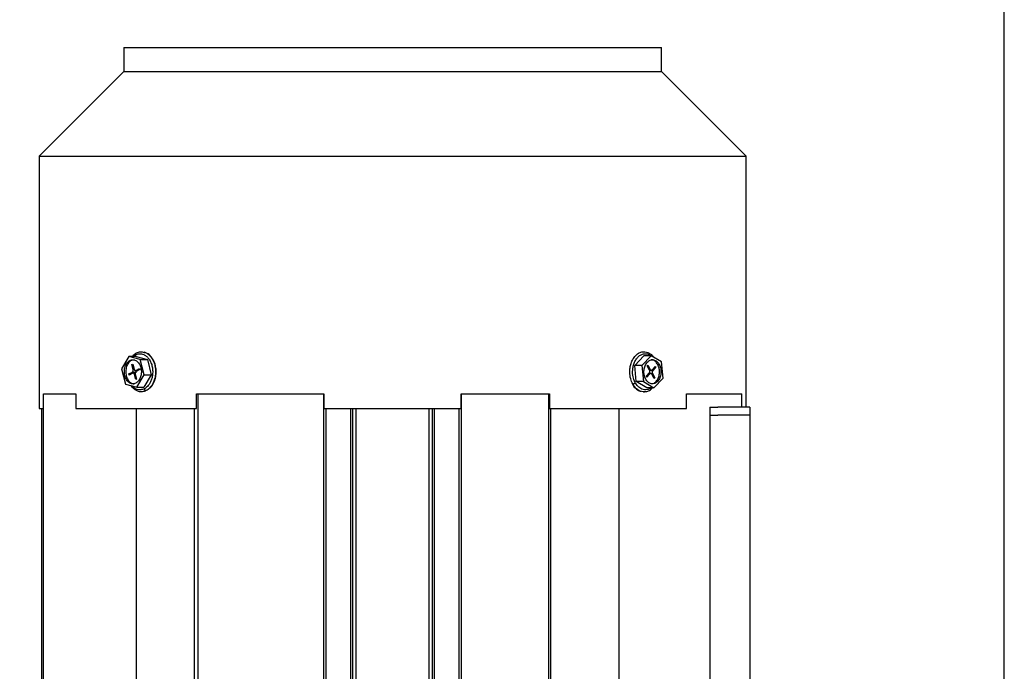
# Model space of a CAD drawing. Header units: inches. Extents: x 3 to 150, y 3 to 116.
# Tile 40 of 57: x 85.75 to 95.41, y 73.45 to 79.85. Entities that reach past the tile are written whole.
import ezdxf

# ---------------------------------------------------------------- set-up
doc = ezdxf.new("R2010")
doc.units = ezdxf.units.IN
doc.header["$LTSCALE"] = 14
doc.header["$MEASUREMENT"] = 0
doc.layers.add('DIMENSIONS', color=140, linetype='Continuous', lineweight=25)
doc.styles.add('SLDTEXTSTYLE0', font='TXT', dxfattribs={"width": 0.7})
doc.dimstyles.new('SLDDIMSTYLE1', dxfattribs={"dimtxt": 1.189453, "dimasz": 1.82, "dimexe": 0, "dimexo": 0.0625, "dimgap": 0.297363, "dimtad": 0, "dimtih": 1, "dimtoh": 1, "dimrnd": 1e-09, "dimzin": 12, "dimdsep": 46, "dimtxsty": 'SLDTEXTSTYLE0', "dimsah": 1, "dimcen": 0.09, "dimadec": 0, "dimazin": 3, "dimtfac": 1, "dimtofl": 0, "dimtmove": 0, "dimatfit": 3, "dimfxl": 0, "dimfrac": 2, "dimtolj": 1, "dimtzin": 12, "dimarcsym": 0})

# ---------------------------------------------------------------- blocks, each defined once
blk = doc.blocks.new('_D_5')
at = {"layer": 'DIMENSIONS'}
for p, q in [((78.1606, 67.7544), (78.1606, 86.8401)), ((95.4106, 67.7544), (95.4106, 86.8401)), ((78.1606, 85.0901), (83.2205, 85.0901)), ((84.8324, 85.0901), (84.433, 85.0901)), ((84.433, 85.0901), (84.433, 83.1997)), ((89.3565, 85.0901), (89.7559, 85.0901)), ((89.7559, 85.0901), (89.7559, 83.1997)), ((95.4106, 85.0901), (90.9685, 85.0901)), ((84.433, 83.1997), (84.8324, 83.1997)), ((89.7559, 83.1997), (89.3565, 83.1997))]:
    blk.add_line(p, q, dxfattribs=at)
for points in [[(78.1606, 85.0901), (79.9806, 84.8101), (79.9806, 85.3701)], [(95.4106, 85.0901), (93.5906, 85.3701), (93.5906, 84.8101)]]:
    blk.add_solid(points, dxfattribs=at)
at = {"layer": 'DIMENSIONS', "char_height": 1.16667, "attachment_point": 1, "style": 'SLDTEXTSTYLE0'}
for s, insert in [('17.25', (84.8324, 86.8603)), ('438.2', (84.8324, 84.7036))]:
    blk.add_mtext(s, dxfattribs=dict(at, insert=insert))
blk = doc.blocks.new('_D_6')
at = {"layer": 'DIMENSIONS'}
for p, q in [((76.2986, 73.3647), (76.2986, 93.4543)), ((95.4106, 67.7544), (95.4106, 93.4543)), ((76.2986, 91.7043), (81.8994, 91.7043)), ((83.5113, 91.7043), (83.1119, 91.7043)), ((83.1119, 91.7043), (83.1119, 89.8139)), ((88.0354, 91.7043), (88.4348, 91.7043)), ((88.4348, 91.7043), (88.4348, 89.8139)), ((95.4106, 91.7043), (89.6474, 91.7043)), ((83.1119, 89.8139), (83.5113, 89.8139)), ((88.4348, 89.8139), (88.0354, 89.8139))]:
    blk.add_line(p, q, dxfattribs=at)
for points in [[(76.2986, 91.7043), (78.1186, 91.4243), (78.1186, 91.9843)], [(95.4106, 91.7043), (93.5906, 91.9843), (93.5906, 91.4243)]]:
    blk.add_solid(points, dxfattribs=at)
at = {"layer": 'DIMENSIONS', "char_height": 1.16667, "attachment_point": 1, "style": 'SLDTEXTSTYLE0'}
for s, insert in [('19.11', (83.5113, 93.4745)), ('485.4', (83.5113, 91.3178))]:
    blk.add_mtext(s, dxfattribs=dict(at, insert=insert))

msp = doc.modelspace()

# ---------------------------------------------------------------- linework, layer by layer
for p, q in [((86.7728, 79.5783), (86.7728, 79.3421)), ((86.7728, 79.5783), (92.0484, 79.5783)), ((92.0484, 79.3421), (92.0484, 79.5783)), ((86.7728, 79.3421), (85.9441, 78.5133)), ((86.7728, 79.3421), (92.0484, 79.3421)), ((92.8771, 78.5133), (92.0484, 79.3421)), ((85.9441, 78.5133), (85.9441, 76.035)), ((85.9441, 78.5133), (92.8771, 78.5133)), ((92.8771, 76.0488), (92.8771, 78.5133)), ((86.8241, 76.545), (86.7513, 76.4237)), ((86.9348, 76.5166), (86.8241, 76.545)), ((86.8936, 76.545), (86.8241, 76.545)), ((86.8477, 76.5064), (86.8338, 76.5064)), ((86.876, 76.5124), (86.8477, 76.5064)), ((86.8666, 76.545), (86.8893, 76.562)), ((86.8936, 76.545), (87.0043, 76.5166)), ((86.9348, 76.5166), (87.0043, 76.5166)), ((86.9727, 76.3668), (86.9348, 76.5166)), ((86.9824, 76.584), (86.9726, 76.5878)), ((87.0043, 76.5166), (87.0423, 76.3668)), ((91.7859, 76.4568), (91.8755, 76.5531)), ((91.9451, 76.5531), (91.8555, 76.4568)), ((91.9451, 76.5531), (91.8755, 76.5531)), ((92.0488, 76.4915), (91.9451, 76.5531)), ((86.7513, 76.4237), (86.7892, 76.2739)), ((86.8532, 76.4674), (86.8611, 76.4714)), ((86.8659, 76.4173), (86.8532, 76.4674)), ((86.8611, 76.4714), (86.8737, 76.4213)), ((86.8754, 76.4173), (86.8659, 76.4173)), ((86.8915, 76.4094), (86.9269, 76.4273)), ((86.9124, 76.4094), (86.8915, 76.4094)), ((86.9297, 76.4162), (86.8944, 76.3983)), ((86.9269, 76.4273), (86.9297, 76.4162)), ((91.8555, 76.4568), (91.7859, 76.4568)), ((91.8001, 76.2989), (91.7859, 76.4568)), ((91.8555, 76.4568), (91.8697, 76.2989)), ((91.9083, 76.4543), (91.915, 76.4615)), ((91.9311, 76.412), (91.9083, 76.4543)), ((91.915, 76.4615), (91.9377, 76.4192)), ((91.9313, 76.4114), (91.9488, 76.4114)), ((91.9623, 76.406), (91.9508, 76.406)), ((91.9572, 76.4154), (91.9872, 76.4476)), ((91.9922, 76.4382), (91.9623, 76.406)), ((91.9784, 76.4382), (91.9922, 76.4382)), ((91.9872, 76.4476), (91.9922, 76.4382)), ((92.0118, 76.4667), (92.0258, 76.4667)), ((92.063, 76.3337), (92.0488, 76.4915)), ((86.8221, 76.3742), (86.8575, 76.3922)), ((86.8249, 76.3631), (86.8221, 76.3742)), ((86.8469, 76.3742), (86.8221, 76.3742)), ((86.8603, 76.381), (86.8249, 76.3631)), ((86.8575, 76.3922), (86.8974, 76.3922)), ((86.8853, 76.381), (86.8603, 76.381)), ((86.8908, 76.3191), (86.8781, 76.3691)), ((86.8859, 76.3731), (86.8986, 76.3231)), ((86.8986, 76.3231), (86.8908, 76.3191)), ((86.8999, 76.2454), (86.9727, 76.3668)), ((87.0423, 76.3668), (86.9695, 76.2454)), ((86.9727, 76.3668), (87.0423, 76.3668)), ((91.8985, 76.3523), (91.9284, 76.3844)), ((91.9036, 76.3429), (91.8985, 76.3523)), ((91.9335, 76.375), (91.9036, 76.3429)), ((91.9197, 76.375), (91.9335, 76.375)), ((91.9419, 76.3791), (91.9289, 76.3791)), ((91.9447, 76.3784), (91.9596, 76.3784)), ((91.9757, 76.329), (91.953, 76.3713)), ((91.9596, 76.3784), (91.9824, 76.3361)), ((91.9735, 76.2374), (92.063, 76.3337)), ((91.9824, 76.3361), (91.9757, 76.329)), ((86.7892, 76.2739), (86.8999, 76.2454)), ((86.8999, 76.2454), (86.9695, 76.2454)), ((91.8697, 76.2989), (91.8001, 76.2989)), ((91.9039, 76.2374), (91.8001, 76.2989)), ((91.8697, 76.2989), (91.9735, 76.2374)), ((91.9735, 76.2374), (91.9039, 76.2374)), ((85.9854, 69.6826), (85.9854, 76.1787)), ((85.9854, 76.1787), (86.3041, 76.1787)), ((86.3041, 76.1787), (86.3041, 76.035)), ((87.4868, 76.035), (87.4868, 76.1787)), ((87.4868, 76.1787), (87.5042, 76.1787)), ((87.5042, 69.6826), (87.5042, 76.1787)), ((87.5042, 76.1787), (88.736, 76.1787)), ((88.736, 69.6826), (88.736, 76.1787)), ((88.736, 76.1787), (88.737, 76.1787)), ((88.737, 76.1787), (88.737, 76.035)), ((90.0842, 76.035), (90.0842, 76.1787)), ((90.0842, 76.1787), (90.0852, 76.1787)), ((90.0852, 69.6826), (90.0852, 76.1787)), ((90.0852, 76.1787), (90.9412, 76.1787)), ((90.9412, 69.6826), (90.9412, 76.1787)), ((90.9412, 76.1787), (90.9489, 76.1787)), ((90.9489, 76.1787), (90.9489, 76.035)), ((92.2943, 76.035), (92.2943, 76.1787)), ((92.2943, 76.1787), (92.8358, 76.1787)), ((92.8358, 76.0488), (92.8358, 76.1787)), ((85.9441, 76.035), (85.9856, 76.035)), ((85.9669, 76.035), (85.9669, 69.6826)), ((86.3041, 76.035), (87.4868, 76.035)), ((86.899, 73.1787), (86.899, 76.035)), ((87.4656, 73.2243), (87.4656, 76.035)), ((88.737, 76.035), (90.0842, 76.035)), ((88.7575, 69.6826), (88.7575, 76.035)), ((89.001, 69.6826), (89.001, 76.035)), ((89.0209, 69.6826), (89.0209, 76.035)), ((89.0526, 69.6826), (89.0526, 76.035)), ((89.7686, 69.6826), (89.7686, 76.035)), ((89.8003, 69.6826), (89.8003, 76.035)), ((89.8202, 69.6826), (89.8202, 76.035)), ((90.0637, 69.6826), (90.0637, 76.035)), ((90.9489, 76.035), (92.2943, 76.035)), ((90.9632, 73.1787), (90.9632, 76.035)), ((91.6323, 73.2378), (91.6323, 76.035)), ((92.5208, 76.0488), (92.5208, 75.97)), ((92.5208, 76.0488), (92.5996, 76.0488)), ((92.9145, 76.0488), (92.5996, 76.0488)), ((92.5208, 75.97), (92.5208, 73.1196)), ((92.5208, 75.97), (92.5996, 75.97)), ((92.9145, 75.97), (92.5996, 75.97)), ((92.9145, 75.97), (92.9145, 73.1196))]:
    msp.add_line(p, q)
for points, knots in [([(91.765, 76.2761), (91.7579, 76.2918), (91.7418, 76.3275), (91.7349, 76.3843), (91.7385, 76.4364), (91.7484, 76.479), (91.7659, 76.5194), (91.7906, 76.5535), (91.8205, 76.5781), (91.8527, 76.5912), (91.8845, 76.5934), (91.9207, 76.584), (91.9508, 76.566), (91.9656, 76.5439), (91.969, 76.5389)], [0, 0, 0, 0, 0.0957358, 0.2168331, 0.2877, 0.3645658, 0.4460247, 0.5299906, 0.6139564, 0.6954153, 0.7722812, 0.843148, 0.9642453, 1, 1, 1, 1]), ([(86.8901, 76.284), (86.8799, 76.2788), (86.8688, 76.2765), (86.847, 76.278), (86.8362, 76.2818), (86.8164, 76.2951), (86.8075, 76.3044), (86.7928, 76.3273), (86.787, 76.3409), (86.7797, 76.37), (86.778, 76.3855), (86.7791, 76.4164), (86.7818, 76.4317), (86.7911, 76.4597), (86.7978, 76.4723), (86.814, 76.4931), (86.8235, 76.5012), (86.8338, 76.5064)], [0, 0, 0, 0, 0.125, 0.125, 0.25, 0.25, 0.375, 0.375, 0.5, 0.5, 0.625, 0.625, 0.75, 0.75, 0.875, 0.875, 1, 1, 1, 1]), ([(86.8477, 76.5064), (86.8379, 76.4995), (86.8181, 76.4858), (86.7985, 76.4468), (86.7903, 76.4012), (86.7952, 76.3544), (86.8125, 76.3135), (86.8392, 76.2868), (86.8624, 76.2749), (86.8745, 76.2778), (86.8758, 76.2781)], [0, 0, 0, 0, 0.140387, 0.280774, 0.421161, 0.561548, 0.701935, 0.842321, 0.982708, 1, 1, 1, 1]), ([(86.8338, 76.5064), (86.8441, 76.5116), (86.8551, 76.514), (86.877, 76.5124), (86.8878, 76.5086), (86.9076, 76.4954), (86.9165, 76.486), (86.9312, 76.4631), (86.9369, 76.4496), (86.9443, 76.4205), (86.9459, 76.4049), (86.9449, 76.374), (86.9422, 76.3587), (86.9328, 76.3308), (86.9262, 76.3181), (86.91, 76.2974), (86.9004, 76.2892), (86.8901, 76.284)], [0, 0, 0, 0, 0.125, 0.125, 0.25, 0.25, 0.375, 0.375, 0.5, 0.5, 0.625, 0.625, 0.75, 0.75, 0.875, 0.875, 1, 1, 1, 1]), ([(86.8573, 76.545), (86.8594, 76.5483), (86.8686, 76.5629), (86.8817, 76.57), (86.8919, 76.5756)], [0, 0, 0, 0, 0.226697, 1, 1, 1, 1]), ([(86.8893, 76.562), (86.8888, 76.5642), (86.8885, 76.5666), (86.8887, 76.5711), (86.8892, 76.5733), (86.891, 76.5769), (86.8923, 76.5783), (86.8953, 76.5802), (86.8969, 76.5806), (86.8986, 76.5806)], [0, 0, 0, 0, 0.25, 0.25, 0.5, 0.5, 0.75, 0.75, 1, 1, 1, 1]), ([(86.8893, 76.562), (86.8992, 76.567), (86.9107, 76.5709), (86.9374, 76.5732), (86.9526, 76.5715), (86.9765, 76.561), (86.9847, 76.5562), (87.0007, 76.5436), (87.0085, 76.5358), (87.023, 76.5171), (87.0298, 76.5062), (87.0412, 76.4821), (87.046, 76.4689), (87.053, 76.4411), (87.0553, 76.4265), (87.0573, 76.3976), (87.057, 76.3832), (87.0541, 76.3557), (87.0516, 76.3426), (87.0449, 76.3185), (87.0407, 76.3075), (87.0269, 76.2779), (87.016, 76.2629), (86.9943, 76.2407), (86.9837, 76.2334), (86.9738, 76.2284)], [0, 0, 0, 0, 0.125, 0.125, 0.25, 0.25, 0.3125, 0.3125, 0.375, 0.375, 0.4375, 0.4375, 0.5, 0.5, 0.5625, 0.5625, 0.625, 0.625, 0.6875, 0.6875, 0.75, 0.75, 0.875, 0.875, 1, 1, 1, 1]), ([(86.8986, 76.5806), (86.9114, 76.5859), (86.935, 76.5957), (86.9591, 76.5891), (86.9701, 76.5861)], [0, 0, 0, 0, 0.54261, 1, 1, 1, 1]), ([(86.9701, 76.5861), (86.9756, 76.5855), (86.991, 76.584), (87.0146, 76.5673), (87.0404, 76.5419), (87.0623, 76.5058), (87.0779, 76.4623), (87.0854, 76.4146), (87.0846, 76.3672), (87.0764, 76.324), (87.0603, 76.2783), (87.0414, 76.2544), (87.0298, 76.2397)], [0, 0, 0, 0, 0.051872, 0.14287, 0.24157, 0.346168, 0.453985, 0.561803, 0.666401, 0.765101, 0.856098, 1, 1, 1, 1]), ([(87.0856, 76.4401), (87.0839, 76.4501), (87.0797, 76.4763), (87.0629, 76.5144), (87.0371, 76.5504), (87.0121, 76.5733), (86.9953, 76.5792), (86.9909, 76.5807)], [0, 0, 0, 0, 0.153479, 0.405502, 0.658556, 0.911376, 1, 1, 1, 1]), ([(91.79, 76.288), (91.7836, 76.3022), (91.7691, 76.3343), (91.7629, 76.3854), (91.7661, 76.4323), (91.775, 76.4706), (91.7908, 76.507), (91.8131, 76.5377), (91.8399, 76.5597), (91.869, 76.5717), (91.8973, 76.5731), (91.9226, 76.5686), (91.9361, 76.5578), (91.942, 76.5531)], [0, 0, 0, 0, 0.106664, 0.241585, 0.320541, 0.406181, 0.496939, 0.59049, 0.68404, 0.774798, 0.860438, 0.939394, 1, 1, 1, 1]), ([(91.8928, 76.3237), (91.8862, 76.336), (91.8813, 76.3502), (91.8757, 76.3801), (91.8751, 76.3958), (91.878, 76.4265), (91.8816, 76.4414), (91.8926, 76.4681), (91.9, 76.4799), (91.9174, 76.4986), (91.9274, 76.5055), (91.9486, 76.5134), (91.9597, 76.5143), (91.9814, 76.5102), (91.9919, 76.505), (92.0108, 76.4895), (92.0191, 76.479), (92.0258, 76.4667)], [0, 0, 0, 0, 0.125, 0.125, 0.25, 0.25, 0.375, 0.375, 0.5, 0.5, 0.625, 0.625, 0.75, 0.75, 0.875, 0.875, 1, 1, 1, 1]), ([(92.0118, 76.4667), (92.0042, 76.4777), (91.989, 76.4997), (91.9638, 76.514), (91.9492, 76.5118), (91.9455, 76.5113)], [0, 0, 0, 0, 0.426705, 0.85341, 1, 1, 1, 1]), ([(86.8575, 76.3922), (86.858, 76.3925), (86.8592, 76.3931), (86.8607, 76.3945), (86.8624, 76.3963), (86.864, 76.3989), (86.8654, 76.4022), (86.8664, 76.4059), (86.8668, 76.4097), (86.8667, 76.4136), (86.8661, 76.4161), (86.8659, 76.4173)], [0, 0, 0, 0, 0.083469, 0.166375, 0.25016, 0.374777, 0.500105, 0.624721, 0.750049, 0.874847, 1, 1, 1, 1]), ([(86.8737, 76.4213), (86.874, 76.4205), (86.8744, 76.4189), (86.8754, 76.4167), (86.8767, 76.4144), (86.8785, 76.412), (86.8809, 76.41), (86.8834, 76.4087), (86.8862, 76.4082), (86.8889, 76.4083), (86.8907, 76.4091), (86.8915, 76.4094)], [0, 0, 0, 0, 0.083469, 0.166375, 0.25016, 0.374777, 0.500105, 0.624721, 0.750049, 0.874847, 1, 1, 1, 1]), ([(87.0905, 76.3952), (87.0904, 76.4041), (87.0903, 76.4194), (87.087, 76.434), (87.0856, 76.4401)], [0, 0, 0, 0, 0.5780883, 1, 1, 1, 1]), ([(92.0258, 76.4667), (92.0324, 76.4544), (92.0373, 76.4403), (92.0428, 76.4104), (92.0435, 76.3946), (92.0406, 76.364), (92.0369, 76.3491), (92.0259, 76.3224), (92.0185, 76.3106), (92.0011, 76.2919), (91.9911, 76.2849), (91.97, 76.2771), (91.9589, 76.2761), (91.9372, 76.2803), (91.9267, 76.2854), (91.9078, 76.301), (91.8994, 76.3114), (91.8928, 76.3237)], [0, 0, 0, 0, 0.125, 0.125, 0.25, 0.25, 0.375, 0.375, 0.5, 0.5, 0.625, 0.625, 0.75, 0.75, 0.875, 0.875, 1, 1, 1, 1]), ([(91.9284, 76.3844), (91.9289, 76.385), (91.9298, 76.3861), (91.931, 76.388), (91.9322, 76.3905), (91.9333, 76.3937), (91.9339, 76.3974), (91.934, 76.4013), (91.9335, 76.4051), (91.9326, 76.4088), (91.9316, 76.411), (91.9311, 76.412)], [0, 0, 0, 0, 0.0834694, 0.1663751, 0.2501604, 0.3747768, 0.5001046, 0.6247209, 0.7500487, 0.874847, 1, 1, 1, 1]), ([(91.9377, 76.4192), (91.9381, 76.4185), (91.9389, 76.4172), (91.9403, 76.4155), (91.942, 76.4138), (91.9442, 76.4124), (91.9469, 76.4115), (91.9497, 76.4113), (91.9524, 76.4119), (91.955, 76.4132), (91.9565, 76.4147), (91.9572, 76.4154)], [0, 0, 0, 0, 0.083469, 0.166375, 0.25016, 0.374777, 0.500105, 0.624721, 0.750049, 0.874847, 1, 1, 1, 1]), ([(91.9453, 76.2792), (91.9525, 76.2791), (91.9706, 76.279), (91.9972, 76.2992), (92.0194, 76.3341), (92.0301, 76.3788), (92.0287, 76.4266), (92.0175, 76.4533), (92.0118, 76.4667)], [0, 0, 0, 0, 0.116055, 0.292844, 0.469633, 0.646422, 0.823211, 1, 1, 1, 1]), ([(91.9623, 76.406), (91.9618, 76.4055), (91.9609, 76.4044), (91.9597, 76.4024), (91.9585, 76.3999), (91.9575, 76.3968), (91.9568, 76.393), (91.9567, 76.3891), (91.9572, 76.3853), (91.9581, 76.3816), (91.9591, 76.3795), (91.9596, 76.3784)], [0, 0, 0, 0, 0.083469, 0.166375, 0.25016, 0.374777, 0.500105, 0.624721, 0.750049, 0.874847, 1, 1, 1, 1]), ([(86.8781, 76.3691), (86.8779, 76.3699), (86.8774, 76.3715), (86.8764, 76.3737), (86.8751, 76.3761), (86.8733, 76.3784), (86.871, 76.3804), (86.8684, 76.3817), (86.8657, 76.3823), (86.8629, 76.3821), (86.8612, 76.3814), (86.8603, 76.381)], [0, 0, 0, 0, 0.083469, 0.166375, 0.25016, 0.374777, 0.500105, 0.624721, 0.750049, 0.874847, 1, 1, 1, 1]), ([(86.8944, 76.3983), (86.8938, 76.398), (86.8927, 76.3973), (86.8911, 76.396), (86.8894, 76.3941), (86.8878, 76.3916), (86.8864, 76.3882), (86.8854, 76.3846), (86.8851, 76.3807), (86.8852, 76.3768), (86.8857, 76.3744), (86.8859, 76.3731)], [0, 0, 0, 0, 0.083469, 0.166375, 0.25016, 0.374777, 0.500105, 0.624721, 0.750049, 0.874847, 1, 1, 1, 1]), ([(87.0353, 76.242), (87.0385, 76.2451), (87.0519, 76.2575), (87.069, 76.2888), (87.0848, 76.3333), (87.0901, 76.3704), (87.0904, 76.391), (87.0905, 76.3952)], [0, 0, 0, 0, 0.090406, 0.367406, 0.647611, 0.928792, 1, 1, 1, 1]), ([(91.953, 76.3713), (91.9526, 76.372), (91.9518, 76.3733), (91.9505, 76.375), (91.9487, 76.3767), (91.9465, 76.3781), (91.9438, 76.379), (91.9411, 76.3792), (91.9384, 76.3785), (91.9358, 76.3772), (91.9342, 76.3758), (91.9335, 76.375)], [0, 0, 0, 0, 0.083469, 0.166375, 0.25016, 0.374777, 0.500105, 0.624721, 0.750049, 0.874847, 1, 1, 1, 1]), ([(86.9924, 76.2099), (86.9797, 76.2051), (86.9508, 76.1942), (86.9103, 76.2019), (86.8766, 76.2228), (86.8566, 76.2411), (86.8479, 76.2559), (86.8459, 76.2593)], [0, 0, 0, 0, 0.247405, 0.560351, 0.743488, 0.942129, 1, 1, 1, 1]), ([(86.9738, 76.2284), (86.9623, 76.2241), (86.9363, 76.2142), (86.9002, 76.2216), (86.8717, 76.2378), (86.8594, 76.2513), (86.8541, 76.2572)], [0, 0, 0, 0, 0.279761, 0.633634, 0.840722, 1, 1, 1, 1]), ([(86.9924, 76.2099), (86.9908, 76.2099), (86.9889, 76.2103), (86.985, 76.2121), (86.983, 76.2135), (86.9794, 76.2171), (86.9778, 76.2193), (86.9753, 76.2239), (86.9744, 76.2263), (86.9738, 76.2284)], [0, 0, 0, 0, 0.25, 0.25, 0.5, 0.5, 0.75, 0.75, 1, 1, 1, 1]), ([(87.0298, 76.2397), (87.029, 76.2384), (87.0192, 76.2235), (87.0052, 76.2164), (86.9924, 76.2099)], [0, 0, 0, 0, 0.086188, 1, 1, 1, 1]), ([(91.7596, 76.2796), (91.7642, 76.2708), (91.7761, 76.2483), (91.8035, 76.2229), (91.8289, 76.2059), (91.8441, 76.2038), (91.8465, 76.2034)], [0, 0, 0, 0, 0.2271976, 0.581628, 0.933185, 1, 1, 1, 1]), ([(91.765, 76.2761), (91.7666, 76.2761), (91.7686, 76.2763), (91.7731, 76.2775), (91.7756, 76.2784), (91.7805, 76.2807), (91.7829, 76.2821), (91.787, 76.2851), (91.7887, 76.2866), (91.79, 76.288)], [0, 0, 0, 0, 0.25, 0.25, 0.5, 0.5, 0.75, 0.75, 1, 1, 1, 1]), ([(91.88, 76.1997), (91.8755, 76.1992), (91.8612, 76.1977), (91.8307, 76.2068), (91.7938, 76.2306), (91.7738, 76.2622), (91.765, 76.2761)], [0, 0, 0, 0, 0.103597, 0.324401, 0.701711, 1, 1, 1, 1]), ([(91.945, 76.2374), (91.9429, 76.2356), (91.9322, 76.2264), (91.9102, 76.2193), (91.8819, 76.2169), (91.8491, 76.2252), (91.8159, 76.2472), (91.7979, 76.2755), (91.79, 76.288)], [0, 0, 0, 0, 0.042819, 0.217632, 0.382588, 0.53467, 0.794548, 1, 1, 1, 1]), ([(91.8805, 76.1991), (91.8914, 76.2004), (91.9144, 76.2031), (91.9421, 76.2175), (91.9561, 76.2323), (91.9609, 76.2374)], [0, 0, 0, 0, 0.3718329, 0.7869826, 1, 1, 1, 1]), ([(91.8718, 76.1992), (91.8733, 76.1988), (91.8763, 76.198), (91.8792, 76.1988), (91.8805, 76.1991)], [0, 0, 0, 0, 0.543545, 1, 1, 1, 1]), ([(92.9145, 76.0488), (92.9145, 76.0487), (92.9145, 76.0487), (92.9145, 76.0482), (92.9145, 76.0473), (92.9145, 76.0462), (92.9145, 76.0447), (92.9145, 76.0416), (92.9145, 76.036), (92.9145, 76.0261), (92.9145, 76.0141), (92.9145, 76.0019), (92.9145, 75.9905), (92.9145, 75.9803), (92.9145, 75.9735), (92.9145, 75.97)], [0, 0, 0, 0, 0.041978, 0.083605, 0.125061, 0.166527, 0.208184, 0.250211, 0.375049, 0.500065, 0.624903, 0.749919, 0.833482, 0.916358, 1, 1, 1, 1])]:
    msp.add_open_spline(points, degree=3, knots=knots)

# ---------------------------------------------------------------- dimensions: what is measured, and where the dimension line sits
at = {"layer": 'DIMENSIONS'}
for base, p1, p2, picture, middle in [((76.2986, 91.7043), (95.4106, 67.0544), (76.2986, 72.6647), '_D_6', (85.7734, 91.7043)), ((95.4106, 85.0901), (78.1606, 67.0544), (95.4106, 67.0544), '_D_5', (87.0945, 85.0901))]:
    dim = msp.add_linear_dim(base=base, p1=p1, p2=p2, dimstyle='SLDDIMSTYLE1', dxfattribs=at)
    dim.commit()
    dim.dimension.update_dxf_attribs({"geometry": picture, "text_midpoint": middle, "dimtype": 160})

doc.saveas('drawing.dxf')
